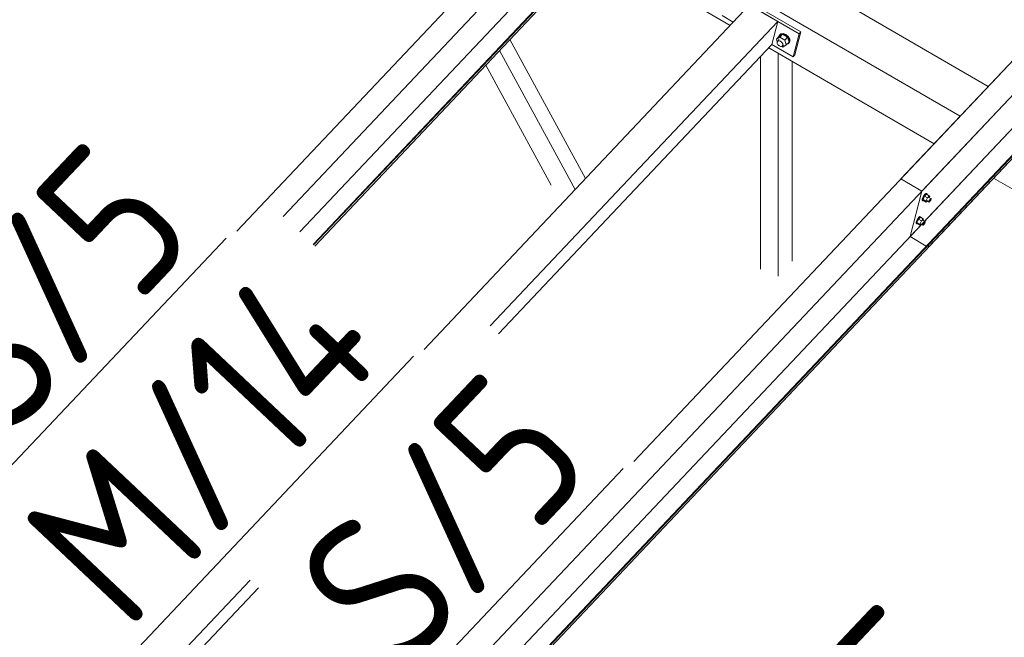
# Model space of a CAD drawing. Header units: millimetres. Extents: x -681 to 506, y -45 to 794.
# Tile 115 of 256: x -288 to -255, y 391 to 412. Entities that reach past the tile are written whole.
import ezdxf

# ---------------------------------------------------------------- set-up
doc = ezdxf.new("R2010")
doc.units = ezdxf.units.MM
doc.header["$LTSCALE"] = 0.6
doc.linetypes.add('XKITLINE00', pattern=[0])
for name, color, linetype, lineweight in [('Bolt', 7, 'Continuous', 0), ('Part', 2, 'Continuous', 0), ('PartMark', 3, 'Continuous', 0)]:
    doc.layers.add(name, color=color, linetype=linetype, lineweight=lineweight)
doc.styles.add('ISOCPEUR', font='ISOCPEUR.TTF')

msp = doc.modelspace()

# ---------------------------------------------------------------- linework, layer by layer
at = {"layer": 'Bolt', "color": 3, "linetype": 'XKITLINE00', "lineweight": 0}
for p, q in [((-262.77, 410.917), (-262.678, 411.015)), ((-262.77, 410.917), (-262.66, 410.984)), ((-262.744, 410.835), (-262.77, 410.917)), ((-262.726, 410.86), (-262.68, 410.909)), ((-262.689, 411.022), (-262.648, 411.078)), ((-262.688, 411.005), (-262.689, 411.022)), ((-262.568, 411.082), (-262.678, 411.015)), ((-262.66, 410.984), (-262.568, 411.082)), ((-262.66, 410.984), (-262.499, 410.891)), ((-262.648, 411.078), (-262.631, 411.096)), ((-262.648, 411.078), (-262.572, 411.093)), ((-262.554, 411.111), (-262.631, 411.096)), ((-262.572, 411.093), (-262.481, 411.061)), ((-262.407, 410.988), (-262.568, 411.082)), ((-262.463, 411.08), (-262.554, 411.111)), ((-262.499, 410.891), (-262.407, 410.988)), ((-262.449, 410.731), (-262.499, 410.891)), ((-262.481, 411.061), (-262.4, 410.993)), ((-262.382, 411.011), (-262.463, 411.08)), ((-262.356, 410.828), (-262.407, 410.988)), ((-262.4, 410.993), (-262.35, 410.905)), ((-262.333, 410.924), (-262.382, 411.011)), ((-262.35, 410.905), (-262.345, 410.822)), ((-262.328, 410.84), (-262.333, 410.924)), ((-262.749, 410.829), (-262.726, 410.86)), ((-262.746, 410.784), (-262.749, 410.829)), ((-262.719, 410.737), (-262.746, 410.784)), ((-262.726, 410.86), (-262.685, 410.868)), ((-262.675, 410.7), (-262.719, 410.737)), ((-262.685, 410.868), (-262.636, 410.851)), ((-262.626, 410.683), (-262.675, 410.7)), ((-262.636, 410.851), (-262.592, 410.814)), ((-262.585, 410.691), (-262.626, 410.683)), ((-262.6, 410.688), (-262.559, 410.664)), ((-262.592, 410.814), (-262.565, 410.766)), ((-262.585, 410.691), (-262.539, 410.74)), ((-262.563, 410.721), (-262.585, 410.691)), ((-262.565, 410.766), (-262.563, 410.721)), ((-262.559, 410.664), (-262.449, 410.731)), ((-262.449, 410.731), (-262.356, 410.828)), ((-262.387, 410.765), (-262.422, 410.759)), ((-262.345, 410.822), (-262.387, 410.765)), ((-262.387, 410.765), (-262.369, 410.784)), ((-262.369, 410.784), (-262.328, 410.84)), ((-257.977, 405.733), (-257.998, 405.677)), ((-257.943, 405.793), (-257.977, 405.733)), ((-257.918, 405.775), (-257.969, 405.67)), ((-257.954, 405.719), (-257.92, 405.779)), ((-257.905, 405.841), (-257.943, 405.793)), ((-257.92, 405.779), (-257.882, 405.828)), ((-257.855, 405.842), (-257.918, 405.775)), ((-257.826, 405.722), (-257.918, 405.775)), ((-257.874, 405.866), (-257.905, 405.841)), ((-257.882, 405.828), (-257.85, 405.852)), ((-257.876, 405.616), (-257.826, 405.722)), ((-257.857, 405.859), (-257.874, 405.866)), ((-257.857, 405.859), (-257.834, 405.846)), ((-257.855, 405.842), (-257.762, 405.789)), ((-257.85, 405.852), (-257.834, 405.846)), ((-257.834, 405.846), (-257.835, 405.831)), ((-257.762, 405.789), (-257.826, 405.722)), ((-257.777, 405.738), (-257.702, 405.694)), ((-257.749, 405.75), (-257.762, 405.789)), ((-257.76, 405.728), (-257.749, 405.75)), ((-258.001, 405.642), (-257.998, 405.677)), ((-258.001, 405.642), (-257.977, 405.628)), ((-257.977, 405.628), (-257.975, 405.664)), ((-257.961, 405.622), (-257.977, 405.628)), ((-257.975, 405.664), (-257.954, 405.719)), ((-257.876, 405.616), (-257.969, 405.67)), ((-257.969, 405.67), (-257.956, 405.632)), ((-257.951, 405.629), (-257.961, 405.622)), ((-257.956, 405.632), (-257.863, 405.578)), ((-257.876, 405.616), (-257.863, 405.578)), ((-257.863, 405.578), (-257.827, 405.616)), ((-257.849, 405.629), (-257.774, 405.586)), ((-257.774, 405.586), (-257.773, 405.603)), ((-257.766, 405.583), (-257.774, 405.586)), ((-257.773, 405.603), (-257.762, 405.631)), ((-257.75, 405.595), (-257.766, 405.583)), ((-257.762, 405.631), (-257.745, 405.661)), ((-257.731, 405.619), (-257.75, 405.595)), ((-257.745, 405.661), (-257.726, 405.685)), ((-257.714, 405.649), (-257.731, 405.619)), ((-257.726, 405.685), (-257.711, 405.698)), ((-257.704, 405.677), (-257.714, 405.649)), ((-257.711, 405.698), (-257.702, 405.694)), ((-257.702, 405.694), (-257.704, 405.677)), ((-258.103, 405.086), (-258.14, 405.037)), ((-258.053, 405.087), (-258.116, 405.02)), ((-258.071, 405.11), (-258.103, 405.086)), ((-258.079, 405.072), (-258.048, 405.097)), ((-258.055, 405.104), (-258.071, 405.11)), ((-258.055, 405.104), (-258.031, 405.09)), ((-258.053, 405.087), (-257.96, 405.033)), ((-258.048, 405.097), (-258.031, 405.09)), ((-258.031, 405.09), (-258.032, 405.075)), ((-258.198, 404.886), (-258.195, 404.922)), ((-258.198, 404.886), (-258.175, 404.873)), ((-258.174, 404.977), (-258.195, 404.922)), ((-258.175, 404.873), (-258.172, 404.908)), ((-258.158, 404.866), (-258.175, 404.873)), ((-258.14, 405.037), (-258.174, 404.977)), ((-258.172, 404.908), (-258.151, 404.964)), ((-258.116, 405.02), (-258.166, 404.915)), ((-258.073, 404.861), (-258.166, 404.915)), ((-258.166, 404.915), (-258.153, 404.876)), ((-258.149, 404.874), (-258.158, 404.866)), ((-258.153, 404.876), (-258.061, 404.822)), ((-258.151, 404.964), (-258.117, 405.024)), ((-258.117, 405.024), (-258.079, 405.072)), ((-258.023, 404.966), (-258.116, 405.02)), ((-258.073, 404.861), (-258.023, 404.966)), ((-258.073, 404.861), (-258.061, 404.822)), ((-258.061, 404.822), (-258.024, 404.861)), ((-258.046, 404.873), (-257.972, 404.83)), ((-257.96, 405.033), (-258.023, 404.966)), ((-257.974, 404.982), (-257.9, 404.939)), ((-257.972, 404.83), (-257.97, 404.848)), ((-257.963, 404.827), (-257.972, 404.83)), ((-257.97, 404.848), (-257.96, 404.876)), ((-257.948, 404.839), (-257.963, 404.827)), ((-257.947, 404.995), (-257.96, 405.033)), ((-257.96, 404.876), (-257.943, 404.906)), ((-257.958, 404.972), (-257.947, 404.995)), ((-257.929, 404.864), (-257.948, 404.839)), ((-257.943, 404.906), (-257.924, 404.93)), ((-257.912, 404.894), (-257.929, 404.864)), ((-257.924, 404.93), (-257.908, 404.942)), ((-257.901, 404.921), (-257.912, 404.894)), ((-257.908, 404.942), (-257.9, 404.939)), ((-257.9, 404.939), (-257.901, 404.921))]:
    msp.add_line(p, q, dxfattribs=at)
at = {"layer": 'Part', "color": 2, "linetype": 'XKITLINE00', "lineweight": 0}
for p, q in [((-258.003, 405.945), (-218.807, 447.465)), ((-219.198, 445.969), (-258.394, 404.449)), ((-218.596, 445.733), (-257.792, 404.213)), ((-218.577, 445.722), (-257.774, 404.202)), ((-257.803, 404.089), (-218.607, 445.609)), ((-243.024, 422.94), (-258.691, 406.344)), ((-264.782, 421.223), (-280.449, 404.627)), ((-278.926, 405.113), (-264.094, 420.824)), ((-264.485, 419.328), (-278.386, 404.603)), ((-263.883, 419.091), (-277.95, 404.191)), ((-263.865, 419.081), (-277.935, 404.177)), ((-277.894, 404.138), (-263.894, 418.967)), ((-266.892, 415.792), (-255.832, 409.372)), ((-267.814, 414.815), (-256.755, 408.395)), ((-268.663, 413.916), (-264.286, 411.375)), ((-251.774, 413.671), (-267.441, 397.076)), ((-290.282, 371.752), (-251.086, 413.272)), ((-261.972, 411.163), (-264.295, 412.512)), ((-264.352, 412.45), (-262.725, 411.506)), ((-274.311, 400.756), (-263.654, 412.045)), ((-262.724, 411.506), (-263.654, 412.045)), ((-251.477, 411.776), (-290.673, 370.257)), ((-250.875, 411.54), (-290.072, 370.02)), ((-250.857, 411.529), (-290.053, 370.01)), ((-264.55, 411.695), (-264.184, 411.483)), ((-290.083, 369.896), (-250.886, 411.416)), ((-272.15, 401.522), (-262.724, 411.506)), ((-262.922, 410.75), (-262.724, 411.506)), ((-262.725, 411.505), (-262.03, 411.102)), ((-269.021, 406.359), (-271.498, 410.913)), ((-262.03, 411.102), (-262.227, 410.347)), ((-262.169, 410.408), (-261.972, 411.163)), ((-261.972, 411.163), (-262.03, 411.102)), ((-271.877, 401.264), (-262.922, 410.75)), ((-263.024, 410.642), (-257.604, 407.496)), ((-262.922, 410.75), (-262.227, 410.347)), ((-269.367, 405.993), (-271.844, 410.547)), ((-263.288, 403.381), (-263.288, 410.363)), ((-262.718, 403.158), (-262.718, 410.465)), ((-262.227, 410.347), (-262.169, 410.408)), ((-270.152, 406.142), (-272.29, 410.074)), ((-262.256, 403.647), (-262.256, 410.197)), ((-258.691, 406.344), (-258.003, 405.945)), ((-255.655, 406.365), (-252.15, 404.33)), ((-258.003, 405.945), (-258.394, 404.449)), ((-258.394, 404.449), (-257.861, 404.14)), ((-257.774, 404.202), (-257.803, 404.089)), ((-257.792, 404.213), (-257.774, 404.202)), ((-293.865, 378.519), (-280.012, 393.193)), ((-293.532, 378.326), (-279.739, 392.936))]:
    msp.add_line(p, q, dxfattribs=at)
at = {"layer": 'PartMark', "color": 1, "linetype": 'XKITLINE00', "lineweight": 0}
for p, q in [((-288.109, 396.658), (-280.796, 404.405)), ((-284.036, 390.6), (-274.658, 400.534)), ((-275.101, 389.107), (-267.788, 396.853))]:
    msp.add_line(p, q, dxfattribs=at)

# ---------------------------------------------------------------- texts
at = {"layer": 'PartMark', "color": 1, "style": 'ISOCPEUR', "width": 0.85}
for s, p in [('S/5', (-288.133, 397.506)), ('M/14', (-284.06, 391.448)), ('S/5', (-275.125, 389.955)), ('S/5', (-262.117, 382.404))]:
    msp.add_text(s, height=5, rotation=46.6502, dxfattribs=at).set_placement(p)

doc.saveas('drawing.dxf')
